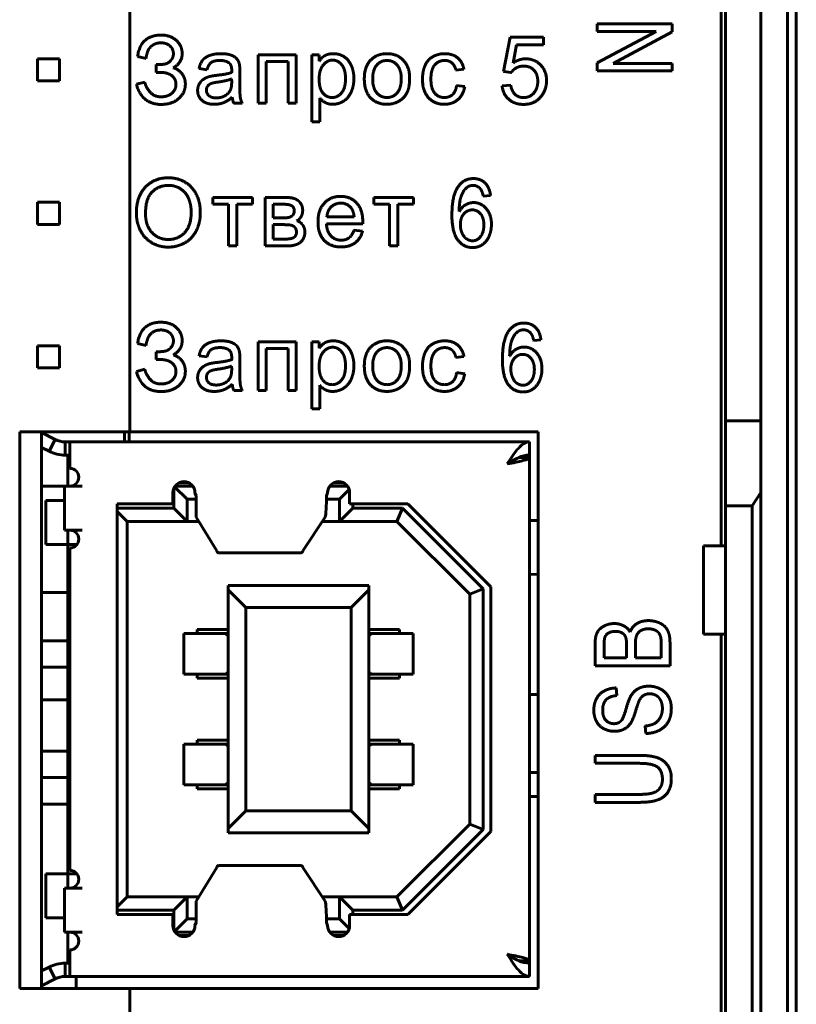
# Model space of a CAD drawing. Header units: millimetres. Extents: x -13 to 16, y -56 to 52.
# Tile 4 of 9: x -2 to 16, y -24 to -2. Entities that reach past the tile are written whole.
import ezdxf

# ---------------------------------------------------------------- set-up
doc = ezdxf.new("R2010")
doc.units = ezdxf.units.MM
doc.linetypes.add('K5LT_BASIC', pattern=[0])

msp = doc.modelspace()

# ---------------------------------------------------------------- linework, layer by layer
at = {"color": 150, "linetype": 'K5LT_BASIC', "lineweight": 60, "true_color": 0x0080ff}
for p, q in [((0.698, -11.441), (0.698, 27.304)), ((15.584, 24.664), (15.584, -27.897)), ((15.784, 24.664), (15.784, -27.897)), ((14.084, -14.016), (14.084, 10.784)), ((14.184, 7.959), (14.184, -11.192)), ((14.984, -11.192), (14.984, 7.959)), ((12.972, -2.2), (11.276, -2.2)), ((11.276, -2.2), (11.276, -2.372)), ((12.972, -2.384), (12.972, -2.2)), ((12.609, -2.372), (11.276, -3.085)), ((11.276, -2.372), (12.609, -2.372)), ((11.639, -3.097), (12.972, -2.384)), ((9.304, -2.502), (9.159, -3.282)), ((10.058, -2.502), (9.304, -2.502)), ((10.058, -2.679), (10.058, -2.502)), ((9.372, -3.089), (9.451, -2.679)), ((9.451, -2.679), (10.058, -2.679)), ((-1.396, -2.991), (-1.396, -3.491)), ((-0.896, -2.991), (-1.396, -2.991)), ((-0.896, -3.491), (-0.896, -2.991)), ((0.872, -2.941), (1.065, -2.986)), ((3.6, -2.901), (3.6, -3.999)), ((4.465, -2.901), (3.6, -2.901)), ((3.785, -3.055), (4.28, -3.055)), ((3.785, -3.999), (3.785, -3.055)), ((4.28, -3.055), (4.28, -3.999)), ((4.465, -3.999), (4.465, -2.901)), ((4.814, -2.901), (4.814, -4.42)), ((4.983, -2.901), (4.814, -2.901)), ((4.983, -3.045), (4.983, -2.901)), ((11.276, -3.085), (11.276, -3.269)), ((12.972, -3.097), (11.639, -3.097)), ((12.972, -3.269), (12.972, -3.097)), ((1.29, -3.126), (1.29, -3.301)), ((1.29, -3.301), (1.385, -3.301)), ((2.263, -3.216), (2.446, -3.24)), ((3.187, -3.539), (3.187, -3.292)), ((8.079, -3.253), (8.259, -3.229)), ((9.159, -3.282), (9.333, -3.306)), ((11.276, -3.269), (12.972, -3.269)), ((-1.396, -3.491), (-0.896, -3.491)), ((1.036, -3.521), (0.845, -3.571)), ((3.003, -3.517), (2.999, -3.449)), ((8.277, -3.621), (8.095, -3.597)), ((9.32, -3.589), (9.124, -3.603)), ((3.052, -3.999), (3.242, -3.999)), ((3.6, -3.999), (3.785, -3.999)), ((4.28, -3.999), (4.465, -3.999)), ((4.999, -4.42), (4.999, -3.884)), ((4.814, -4.42), (4.999, -4.42)), ((3.473, -6.131), (2.578, -6.131)), ((2.578, -6.131), (2.578, -6.285)), ((3.473, -6.285), (3.473, -6.131)), ((3.758, -6.131), (3.758, -7.229)), ((4.187, -6.131), (3.758, -6.131)), ((6.222, -6.131), (6.222, -6.285)), ((7.116, -6.131), (6.222, -6.131)), ((7.116, -6.285), (7.116, -6.131)), ((8.697, -6.102), (8.861, -6.086)), ((-1.396, -6.241), (-1.396, -6.741)), ((-0.896, -6.241), (-1.396, -6.241)), ((-0.896, -6.741), (-0.896, -6.241)), ((2.578, -6.285), (2.933, -6.285)), ((2.933, -6.285), (2.933, -7.229)), ((3.118, -6.285), (3.473, -6.285)), ((3.118, -7.229), (3.118, -6.285)), ((3.944, -6.285), (3.944, -6.594)), ((4.148, -6.285), (3.944, -6.285)), ((6.222, -6.285), (6.576, -6.285)), ((6.576, -6.285), (6.576, -7.229)), ((6.761, -7.229), (6.761, -6.285)), ((6.761, -6.285), (7.116, -6.285)), ((3.944, -6.594), (4.142, -6.594)), ((5.158, -6.573), (5.775, -6.573)), ((-1.396, -6.741), (-0.896, -6.741)), ((4.17, -6.748), (3.944, -6.748)), ((3.944, -6.748), (3.944, -7.076)), ((5.147, -6.727), (5.969, -6.727)), ((5.964, -6.899), (5.772, -6.875)), ((3.944, -7.076), (4.19, -7.076)), ((2.933, -7.229), (3.118, -7.229)), ((3.758, -7.229), (4.254, -7.229)), ((6.576, -7.229), (6.761, -7.229)), ((9.84, -9.372), (10.004, -9.356)), ((-1.396, -9.491), (-1.396, -9.991)), ((-0.896, -9.491), (-1.396, -9.491)), ((-0.896, -9.991), (-0.896, -9.491)), ((0.872, -9.441), (1.065, -9.486)), ((3.6, -9.401), (3.6, -10.499)), ((4.465, -9.401), (3.6, -9.401)), ((3.785, -10.499), (3.785, -9.555)), ((3.785, -9.555), (4.28, -9.555)), ((4.28, -9.555), (4.28, -10.499)), ((4.465, -10.499), (4.465, -9.401)), ((4.814, -9.401), (4.814, -10.92)), ((4.983, -9.401), (4.814, -9.401)), ((4.983, -9.545), (4.983, -9.401)), ((1.29, -9.626), (1.29, -9.801)), ((1.29, -9.801), (1.385, -9.801)), ((2.263, -9.716), (2.446, -9.74)), ((3.187, -10.039), (3.187, -9.792)), ((8.079, -9.753), (8.259, -9.729)), ((-1.396, -9.991), (-0.896, -9.991)), ((1.036, -10.021), (0.845, -10.071)), ((3.003, -10.017), (2.999, -9.949)), ((8.277, -10.121), (8.095, -10.097)), ((4.999, -10.92), (4.999, -10.384)), ((3.052, -10.499), (3.242, -10.499)), ((3.6, -10.499), (3.785, -10.499)), ((4.28, -10.499), (4.465, -10.499)), ((4.814, -10.92), (4.999, -10.92)), ((14.184, -11.192), (14.184, -13.116)), ((14.984, -11.192), (14.184, -11.192)), ((14.984, -12.808), (14.984, -11.192)), ((-1.796, -24.041), (-1.796, -11.441)), ((-1.796, -11.441), (0.698, -11.441)), ((-1.299, -11.441), (-1.299, -24.041)), ((-1.299, -11.454), (-0.993, -11.61)), ((0.574, -11.665), (0.574, -11.441)), ((0.684, -11.665), (0.684, -11.441)), ((9.944, -11.441), (0.698, -11.441)), ((9.944, -24.041), (9.944, -11.441)), ((-1.299, -11.791), (-1.129, -11.878)), ((-0.993, -11.61), (-1.129, -11.878)), ((-0.766, -11.965), (-0.766, -11.665)), ((-0.766, -11.665), (-0.658, -11.665)), ((-0.658, -11.665), (9.742, -11.665)), ((-0.658, -11.665), (-0.658, -12.165)), ((-0.408, -11.665), (-0.658, -11.665)), ((7.322, -11.665), (6.992, -11.665)), ((8.542, -11.665), (7.322, -11.665)), ((9.242, -11.665), (8.542, -11.665)), ((9.442, -11.665), (9.242, -11.665)), ((9.742, -11.665), (9.442, -11.665)), ((9.742, -11.665), (9.742, -11.965)), ((-0.766, -11.965), (-0.658, -11.965)), ((-0.706, -11.99), (-0.706, -12.665)), ((-0.706, -11.99), (-0.658, -11.99)), ((9.742, -12.015), (9.512, -12.015)), ((9.742, -12.015), (9.742, -11.965)), ((9.742, -12.015), (9.742, -23.415)), ((-0.658, -12.165), (-0.658, -12.265)), ((9.29, -12.135), (9.294, -12.14)), ((-1.299, -12.666), (-0.784, -12.666)), ((-0.784, -12.665), (-0.658, -12.665)), ((-0.784, -13.665), (-0.784, -12.665)), ((-0.384, -12.665), (-0.658, -12.665)), ((1.711, -12.682), (1.994, -12.965)), ((2.122, -12.665), (1.722, -12.665)), ((1.813, -12.59), (2.031, -12.59)), ((5.622, -12.665), (5.222, -12.665)), ((5.313, -12.59), (5.531, -12.59)), ((1.672, -12.815), (1.672, -13.065)), ((1.694, -12.712), (1.694, -13.165)), ((2.172, -12.815), (2.196, -12.888)), ((2.196, -12.888), (2.196, -13.359)), ((5.172, -12.815), (5.149, -12.888)), ((5.663, -12.746), (5.444, -12.965)), ((5.672, -12.815), (5.672, -13.065)), ((14.784, -13.116), (14.984, -12.808)), ((14.984, -33.081), (14.984, -12.808)), ((-1.206, -13.99), (-1.206, -12.99)), ((-1.206, -12.99), (-0.784, -12.99)), ((0.412, -13.065), (1.672, -13.065)), ((0.412, -13.065), (0.412, -22.365)), ((2.196, -12.965), (1.994, -12.965)), ((1.994, -12.965), (1.994, -13.465)), ((5.444, -12.965), (5.148, -12.965)), ((5.444, -12.965), (5.444, -13.465)), ((5.672, -13.065), (6.988, -13.065)), ((5.744, -13.165), (5.744, -13.065)), ((6.988, -13.065), (8.872, -14.949)), ((14.184, -13.116), (14.784, -13.116)), ((14.184, -13.116), (14.184, -14.016)), ((14.784, -33.337), (14.784, -13.116)), ((1.694, -13.165), (0.412, -13.165)), ((0.412, -13.243), (0.634, -13.465)), ((1.994, -13.465), (1.694, -13.165)), ((2.196, -13.359), (2.198, -13.369)), ((2.198, -13.369), (2.667, -14.134)), ((5.121, -13.369), (4.616, -14.134)), ((5.744, -13.165), (5.444, -13.465)), ((6.868, -13.165), (5.744, -13.165)), ((6.868, -13.165), (6.744, -13.465)), ((8.694, -14.991), (6.868, -13.165)), ((0.634, -13.465), (1.994, -13.465)), ((0.634, -13.465), (0.634, -21.965)), ((1.994, -13.465), (2.257, -13.465)), ((5.058, -13.465), (5.444, -13.465)), ((6.744, -13.465), (5.444, -13.465)), ((8.394, -15.115), (6.744, -13.465)), ((9.944, -13.444), (9.742, -13.442)), ((-0.784, -13.665), (-0.658, -13.665)), ((-0.706, -13.665), (-0.706, -13.99)), ((-0.658, -13.665), (-0.384, -13.665)), ((-0.706, -13.99), (-1.206, -13.99)), ((-0.706, -21.44), (-0.706, -13.99)), ((-0.706, -13.99), (-0.502, -13.99)), ((13.684, -14.016), (14.184, -14.016)), ((13.684, -14.016), (13.684, -16.016)), ((14.184, -14.016), (14.184, -16.016)), ((-0.658, -14.065), (-0.658, -21.365)), ((2.701, -14.173), (4.579, -14.173)), ((9.742, -14.661), (9.944, -14.664)), ((2.924, -14.915), (6.104, -14.915)), ((2.924, -14.915), (2.924, -15.015)), ((6.104, -15.015), (6.104, -14.915)), ((-0.706, -15.077), (-1.299, -15.077)), ((2.924, -15.015), (2.924, -20.415)), ((2.924, -15.015), (3.324, -15.415)), ((5.704, -15.415), (6.104, -15.015)), ((6.104, -15.015), (6.104, -20.415)), ((8.694, -14.991), (8.394, -15.115)), ((8.394, -20.315), (8.394, -15.115)), ((8.694, -20.439), (8.694, -14.991)), ((8.872, -14.949), (8.872, -20.481)), ((3.324, -20.015), (3.324, -15.415)), ((3.324, -15.415), (5.704, -15.415)), ((5.704, -15.415), (5.704, -20.015)), ((1.917, -16.925), (1.917, -16.005)), ((2, -16.005), (1.917, -16.005)), ((2.446, -16.005), (2, -16.005)), ((2.924, -16.005), (2.202, -16.005)), ((2.224, -15.915), (2.224, -16.005)), ((2.224, -15.915), (2.924, -15.915)), ((2.741, -16.005), (2.446, -16.005)), ((2.758, -16.005), (2.741, -16.005)), ((2.764, -16.005), (2.758, -16.005)), ((2.851, -16.005), (2.764, -16.005)), ((2.924, -16.005), (2.851, -16.005)), ((6.804, -15.915), (6.104, -15.915)), ((6.827, -16.005), (6.104, -16.005)), ((6.104, -16.005), (6.177, -16.005)), ((6.177, -16.005), (6.264, -16.005)), ((6.264, -16.005), (6.271, -16.005)), ((6.271, -16.005), (6.582, -16.005)), ((6.582, -16.005), (7.029, -16.005)), ((6.804, -15.915), (6.804, -16.005)), ((7.029, -16.005), (7.112, -16.005)), ((7.112, -16.005), (7.112, -16.925)), ((14.184, -16.016), (13.684, -16.016)), ((14.084, -38.416), (14.084, -16.016)), ((14.184, -16.016), (14.184, -33.337)), ((-0.706, -16.165), (-1.299, -16.165)), ((11.229, -16.225), (11.229, -16.732)), ((11.941, -16.552), (11.941, -16.261)), ((12.142, -16.24), (12.142, -16.552)), ((12.724, -16.552), (12.724, -16.215)), ((12.925, -16.732), (12.925, -16.216)), ((11.431, -16.283), (11.431, -16.552)), ((11.431, -16.552), (11.941, -16.552)), ((12.142, -16.552), (12.724, -16.552)), ((-0.706, -16.765), (-1.299, -16.765)), ((2, -16.925), (1.917, -16.925)), ((2.446, -16.925), (2, -16.925)), ((2.202, -16.925), (2.924, -16.925)), ((2.224, -16.925), (2.224, -17.015)), ((2.741, -16.925), (2.446, -16.925)), ((2.758, -16.925), (2.741, -16.925)), ((2.764, -16.925), (2.758, -16.925)), ((2.851, -16.925), (2.764, -16.925)), ((2.924, -16.925), (2.851, -16.925)), ((6.104, -16.925), (6.827, -16.925)), ((6.104, -16.925), (6.177, -16.925)), ((6.177, -16.925), (6.264, -16.925)), ((6.264, -16.925), (6.271, -16.925)), ((6.271, -16.925), (6.582, -16.925)), ((6.582, -16.925), (7.029, -16.925)), ((6.804, -16.925), (6.804, -17.015)), ((7.029, -16.925), (7.112, -16.925)), ((11.229, -16.732), (12.925, -16.732)), ((2.224, -17.015), (2.924, -17.015)), ((6.104, -17.015), (6.804, -17.015)), ((9.742, -17.386), (9.944, -17.384)), ((11.722, -17.406), (11.706, -17.235)), ((-0.706, -17.506), (-1.299, -17.506)), ((12.362, -18.097), (12.38, -18.266)), ((2.224, -18.415), (2.224, -18.505)), ((2.224, -18.415), (2.924, -18.415)), ((6.804, -18.415), (6.104, -18.415)), ((6.804, -18.415), (6.804, -18.505)), ((-0.706, -18.665), (-1.299, -18.665)), ((2, -18.505), (1.917, -18.505)), ((1.917, -19.425), (1.917, -18.505)), ((2.446, -18.505), (2, -18.505)), ((2.924, -18.505), (2.202, -18.505)), ((2.741, -18.505), (2.446, -18.505)), ((2.758, -18.505), (2.741, -18.505)), ((2.764, -18.505), (2.758, -18.505)), ((2.851, -18.505), (2.764, -18.505)), ((2.924, -18.505), (2.851, -18.505)), ((6.827, -18.505), (6.104, -18.505)), ((6.104, -18.505), (6.177, -18.505)), ((6.177, -18.505), (6.264, -18.505)), ((6.264, -18.505), (6.271, -18.505)), ((6.271, -18.505), (6.582, -18.505)), ((6.582, -18.505), (7.029, -18.505)), ((7.029, -18.505), (7.112, -18.505)), ((7.112, -18.505), (7.112, -19.425)), ((12.209, -18.761), (11.229, -18.761)), ((11.229, -18.761), (11.229, -18.941)), ((11.229, -18.941), (12.209, -18.941)), ((9.944, -19.149), (9.742, -19.146)), ((-0.706, -19.265), (-1.299, -19.265)), ((2, -19.425), (1.917, -19.425)), ((2.446, -19.425), (2, -19.425)), ((2.202, -19.425), (2.924, -19.425)), ((2.224, -19.425), (2.224, -19.515)), ((2.224, -19.515), (2.924, -19.515)), ((2.741, -19.425), (2.446, -19.425)), ((2.758, -19.425), (2.741, -19.425)), ((2.764, -19.425), (2.758, -19.425)), ((2.851, -19.425), (2.764, -19.425)), ((2.924, -19.425), (2.851, -19.425)), ((6.104, -19.425), (6.827, -19.425)), ((6.104, -19.425), (6.177, -19.425)), ((6.104, -19.515), (6.804, -19.515)), ((6.177, -19.425), (6.264, -19.425)), ((6.264, -19.425), (6.271, -19.425)), ((6.271, -19.425), (6.582, -19.425)), ((6.582, -19.425), (7.029, -19.425)), ((6.804, -19.425), (6.804, -19.515)), ((7.029, -19.425), (7.112, -19.425)), ((9.944, -19.69), (9.742, -19.693)), ((12.209, -19.645), (11.229, -19.645)), ((11.229, -19.645), (11.229, -19.825)), ((11.229, -19.825), (12.209, -19.825)), ((-1.299, -19.866), (-0.706, -19.866)), ((2.924, -20.415), (3.324, -20.015)), ((3.324, -20.015), (5.704, -20.015)), ((5.704, -20.015), (6.104, -20.415)), ((2.924, -20.415), (2.924, -20.515)), ((6.104, -20.415), (6.104, -20.515)), ((8.394, -20.315), (6.744, -21.965)), ((6.868, -22.265), (8.694, -20.439)), ((8.872, -20.481), (6.988, -22.365)), ((8.694, -20.439), (8.394, -20.315)), ((2.924, -20.515), (6.104, -20.515)), ((2.667, -21.296), (2.198, -22.061)), ((2.701, -21.257), (4.579, -21.257)), ((4.616, -21.296), (5.121, -22.061)), ((-1.206, -22.44), (-1.206, -21.44)), ((-1.206, -21.44), (-0.706, -21.44)), ((-0.502, -21.44), (-0.706, -21.44)), ((-0.706, -21.44), (-0.706, -21.765)), ((-0.784, -22.765), (-0.784, -21.765)), ((-0.784, -21.765), (-0.658, -21.765)), ((-0.384, -21.765), (-0.658, -21.765)), ((0.634, -21.965), (0.412, -22.187)), ((0.634, -21.965), (1.994, -21.965)), ((1.694, -22.265), (1.994, -21.965)), ((1.994, -21.965), (2.257, -21.965)), ((1.994, -21.965), (1.994, -22.465)), ((2.196, -22.071), (2.198, -22.061)), ((5.058, -21.965), (5.444, -21.965)), ((5.444, -21.965), (5.444, -22.465)), ((6.744, -21.965), (5.444, -21.965)), ((5.444, -21.965), (5.744, -22.265)), ((6.744, -21.965), (6.868, -22.265)), ((0.412, -22.265), (1.694, -22.265)), ((1.694, -22.265), (1.694, -22.717)), ((2.196, -22.071), (2.196, -22.542)), ((5.744, -22.365), (5.744, -22.265)), ((5.744, -22.265), (6.868, -22.265)), ((-0.784, -22.44), (-1.206, -22.44)), ((0.412, -22.365), (1.672, -22.365)), ((1.672, -22.365), (1.672, -22.615)), ((1.994, -22.465), (1.711, -22.748)), ((2.196, -22.465), (1.994, -22.465)), ((5.444, -22.465), (5.148, -22.465)), ((5.663, -22.683), (5.444, -22.465)), ((5.672, -22.365), (6.988, -22.365)), ((5.672, -22.365), (5.672, -22.615)), ((2.196, -22.542), (2.172, -22.615)), ((5.149, -22.541), (5.149, -22.54)), ((5.149, -22.542), (5.172, -22.615)), ((-0.784, -22.765), (-0.658, -22.765)), ((-0.706, -22.765), (-0.706, -23.44)), ((-0.658, -22.765), (-0.384, -22.765)), ((1.722, -22.765), (2.122, -22.765)), ((2.031, -22.84), (1.813, -22.84)), ((5.222, -22.765), (5.622, -22.765)), ((5.531, -22.84), (5.313, -22.84)), ((-0.658, -23.165), (-0.658, -23.265)), ((-0.658, -23.265), (-0.658, -23.765)), ((9.29, -23.295), (9.294, -23.29)), ((-1.129, -23.552), (-1.299, -23.639)), ((-1.129, -23.552), (-0.993, -23.819)), ((-0.766, -23.465), (-0.658, -23.465)), ((-0.766, -23.765), (-0.766, -23.465)), ((-0.658, -23.44), (-0.706, -23.44)), ((9.512, -23.415), (9.742, -23.415)), ((9.742, -23.765), (9.742, -23.415)), ((9.742, -23.765), (9.742, -23.465)), ((-0.993, -23.819), (-1.299, -23.975)), ((-0.658, -23.765), (-0.766, -23.765)), ((9.742, -23.765), (-0.658, -23.765)), ((-0.516, -23.765), (-0.516, -24.041)), ((0.698, -24.041), (-1.796, -24.041)), ((0.698, -24.041), (9.944, -24.041)), ((0.698, -32.263), (0.698, -24.041))]:
    msp.add_line(p, q, dxfattribs=at)
for centre, radius, start, end in [((-0.766, -11.165), 0.5, 243, 270), ((-0.766, -11.165), 0.8, 243, 270), ((9.242, -12.165), 0.5, 17.4576, 23.3675), ((9.242, -12.165), 0.2, 30.0088, 30.8992), ((-0.658, -12.465), 0.2, 270, 90), ((1.922, -12.815), 0.25, 0, 180), ((5.422, -12.815), 0.25, 0, 180), ((-0.658, -13.865), 0.2, 270, 90), ((-0.658, -21.565), 0.2, 270, 90), ((1.922, -22.615), 0.25, 180, 0), ((5.422, -22.615), 0.25, 180, 0), ((-0.658, -22.965), 0.2, 270, 90), ((9.242, -23.265), 0.2, 329.1005, 329.9856), ((-0.766, -24.265), 0.8, 90, 117), ((9.242, -23.265), 0.5, 336.6325, 342.5424), ((-0.766, -24.265), 0.5, 90, 117)]:
    msp.add_arc(centre, radius, start, end, dxfattribs=at)
for points, degree in [([(1.402, -2.457), (0.943, -2.457), (0.872, -2.941)], 2), ([(1.207, -2.69), (1.287, -2.632), (1.401, -2.632)], 2), ([(1.401, -2.632), (1.531, -2.632), (1.608, -2.705)], 2), ([(1.753, -2.581), (1.623, -2.457), (1.402, -2.457)], 2), ([(1.882, -2.87), (1.882, -2.704), (1.753, -2.581)], 2), ([(1.065, -2.986), (1.065, -2.939), (1.096, -2.843)], 2), ([(1.096, -2.843), (1.126, -2.748), (1.207, -2.69)], 2), ([(1.608, -2.705), (1.684, -2.779), (1.684, -2.878)], 2), ([(1.684, -2.878), (1.684, -2.962), (1.628, -3.028)], 2), ([(1.682, -3.199), (1.882, -3.082), (1.882, -2.87)], 2), ([(2.76, -2.878), (2.618, -2.878), (2.51, -2.916)], 2), ([(2.99, -2.911), (2.902, -2.878), (2.76, -2.878)], 2), ([(5.303, -2.878), (5.195, -2.878), (5.119, -2.919)], 2), ([(5.552, -2.95), (5.444, -2.878), (5.303, -2.878)], 2), ([(6.518, -2.878), (6.315, -2.878), (6.174, -2.999)], 2), ([(6.888, -3.026), (6.744, -2.878), (6.518, -2.878)], 2), ([(7.822, -2.878), (7.68, -2.878), (7.56, -2.944)], 2), ([(8.113, -2.969), (8, -2.878), (7.822, -2.878)], 2), ([(1.5, -3.11), (1.427, -3.126), (1.29, -3.126)], 2), ([(1.628, -3.028), (1.572, -3.094), (1.5, -3.11)], 2), ([(2.345, -3.027), (2.288, -3.099), (2.263, -3.216)], 2), ([(2.51, -2.916), (2.403, -2.955), (2.345, -3.027)], 2), ([(2.446, -3.24), (2.476, -3.123), (2.54, -3.077)], 2), ([(2.54, -3.077), (2.603, -3.031), (2.736, -3.031)], 2), ([(2.736, -3.031), (2.879, -3.031), (2.951, -3.094)], 2), ([(2.951, -3.094), (3.004, -3.141), (3.004, -3.255)], 2), ([(3.119, -2.994), (3.078, -2.944), (2.99, -2.911)], 2), ([(3.178, -3.121), (3.161, -3.044), (3.119, -2.994)], 2), ([(5.119, -2.919), (5.044, -2.961), (4.983, -3.045)], 2), ([(5.286, -3.023), (5.167, -3.023), (5.075, -3.134)], 2), ([(5.492, -3.127), (5.406, -3.023), (5.286, -3.023)], 2), ([(5.714, -3.154), (5.659, -3.022), (5.552, -2.95)], 2), ([(6.174, -2.999), (6.005, -3.146), (6.005, -3.45)], 2), ([(6.518, -3.031), (6.379, -3.031), (6.287, -3.135)], 2), ([(6.748, -3.136), (6.656, -3.031), (6.518, -3.031)], 2), ([(7.031, -3.435), (7.031, -3.174), (6.888, -3.026)], 2), ([(7.56, -2.944), (7.44, -3.011), (7.381, -3.144)], 2), ([(7.601, -3.132), (7.688, -3.031), (7.829, -3.031)], 2), ([(7.829, -3.031), (7.922, -3.031), (7.988, -3.087)], 2), ([(7.988, -3.087), (8.053, -3.143), (8.079, -3.253)], 2), ([(8.259, -3.229), (8.227, -3.061), (8.113, -2.969)], 2), ([(9.658, -2.994), (9.508, -2.994), (9.372, -3.089)], 2), ([(9.993, -3.132), (9.857, -2.994), (9.658, -2.994)], 2), ([(1.385, -3.301), (1.55, -3.301), (1.646, -3.375)], 2), ([(1.876, -3.33), (1.798, -3.231), (1.682, -3.199)], 2), ([(1.954, -3.566), (1.954, -3.429), (1.876, -3.33)], 2), ([(3.003, -3.304), (2.896, -3.341), (2.668, -3.367)], 2), ([(3.004, -3.255), (3.004, -3.265), (3.003, -3.304)], 2), ([(3.187, -3.292), (3.187, -3.168), (3.178, -3.121)], 2), ([(5.075, -3.134), (4.983, -3.245), (4.983, -3.456)], 2), ([(5.579, -3.441), (5.579, -3.231), (5.492, -3.127)], 2), ([(5.769, -3.442), (5.769, -3.285), (5.714, -3.154)], 2), ([(6.287, -3.135), (6.195, -3.239), (6.195, -3.45)], 2), ([(6.841, -3.444), (6.841, -3.24), (6.748, -3.136)], 2), ([(7.381, -3.144), (7.322, -3.277), (7.322, -3.455)], 2), ([(7.513, -3.449), (7.513, -3.232), (7.601, -3.132)], 2), ([(9.333, -3.306), (9.374, -3.24), (9.446, -3.199)], 2), ([(9.446, -3.199), (9.517, -3.158), (9.608, -3.158)], 2), ([(9.608, -3.158), (9.755, -3.158), (9.843, -3.25)], 2), ([(9.843, -3.25), (9.931, -3.342), (9.931, -3.502)], 2), ([(10.13, -3.486), (10.13, -3.269), (9.993, -3.132)], 2), ([(1.151, -3.743), (1.057, -3.632), (1.036, -3.521)], 2), ([(1.646, -3.375), (1.742, -3.449), (1.742, -3.574)], 2), ([(2.269, -3.563), (2.232, -3.629), (2.232, -3.71)], 2), ([(2.366, -3.456), (2.306, -3.496), (2.269, -3.563)], 2), ([(2.501, -3.395), (2.426, -3.416), (2.366, -3.456)], 2), ([(2.53, -3.556), (2.482, -3.577), (2.456, -3.617)], 2), ([(2.668, -3.367), (2.556, -3.381), (2.501, -3.395)], 2), ([(2.693, -3.519), (2.578, -3.536), (2.53, -3.556)], 2), ([(2.999, -3.449), (2.897, -3.49), (2.693, -3.519)], 2), ([(2.973, -3.702), (3.003, -3.64), (3.003, -3.517)], 2), ([(3.198, -3.867), (3.187, -3.798), (3.187, -3.539)], 2), ([(4.983, -3.456), (4.983, -3.668), (5.069, -3.769)], 2), ([(5.49, -3.765), (5.579, -3.66), (5.579, -3.441)], 2), ([(5.708, -3.745), (5.769, -3.61), (5.769, -3.442)], 2), ([(6.005, -3.45), (6.005, -3.728), (6.147, -3.876)], 2), ([(6.195, -3.45), (6.195, -3.66), (6.287, -3.765)], 2), ([(6.749, -3.765), (6.841, -3.659), (6.841, -3.444)], 2), ([(6.968, -3.768), (7.031, -3.646), (7.031, -3.435)], 2), ([(7.322, -3.455), (7.322, -3.729), (7.459, -3.876)], 2), ([(7.598, -3.77), (7.513, -3.67), (7.513, -3.449)], 2), ([(9.931, -3.502), (9.931, -3.669), (9.839, -3.771)], 2), ([(10.01, -3.842), (10.13, -3.692), (10.13, -3.486)], 2), ([(0.845, -3.571), (0.974, -4.026), (1.403, -4.026)], 2), ([(1.401, -3.854), (1.246, -3.854), (1.151, -3.743)], 2), ([(1.651, -3.772), (1.559, -3.854), (1.401, -3.854)], 2), ([(1.742, -3.574), (1.742, -3.69), (1.651, -3.772)], 2), ([(1.803, -3.894), (1.954, -3.762), (1.954, -3.566)], 2), ([(2.232, -3.71), (2.232, -3.847), (2.33, -3.935)], 2), ([(2.456, -3.617), (2.43, -3.656), (2.43, -3.705)], 2), ([(2.43, -3.705), (2.43, -3.779), (2.487, -3.828)], 2), ([(2.848, -3.831), (2.933, -3.784), (2.973, -3.702)], 2), ([(5.069, -3.769), (5.155, -3.87), (5.277, -3.87)], 2), ([(5.277, -3.87), (5.402, -3.87), (5.49, -3.765)], 2), ([(5.532, -3.952), (5.648, -3.88), (5.708, -3.745)], 2), ([(6.287, -3.765), (6.379, -3.87), (6.518, -3.87)], 2), ([(6.518, -3.87), (6.657, -3.87), (6.749, -3.765)], 2), ([(6.783, -3.956), (6.904, -3.889), (6.968, -3.768)], 2), ([(7.819, -3.87), (7.682, -3.87), (7.598, -3.77)], 2), ([(8.095, -3.597), (8.075, -3.736), (8.002, -3.803)], 2), ([(8.124, -3.917), (8.248, -3.81), (8.277, -3.621)], 2), ([(9.124, -3.603), (9.143, -3.794), (9.274, -3.91)], 2), ([(9.42, -3.801), (9.342, -3.73), (9.32, -3.589)], 2), ([(9.839, -3.771), (9.747, -3.872), (9.611, -3.872)], 2), ([(1.403, -4.026), (1.652, -4.026), (1.803, -3.894)], 2), ([(2.33, -3.935), (2.428, -4.023), (2.611, -4.023)], 2), ([(2.487, -3.828), (2.544, -3.878), (2.654, -3.878)], 2), ([(2.611, -4.023), (2.721, -4.023), (2.818, -3.987)], 2), ([(2.654, -3.878), (2.763, -3.878), (2.848, -3.831)], 2), ([(2.818, -3.987), (2.914, -3.95), (3.015, -3.862)], 2), ([(3.015, -3.862), (3.023, -3.941), (3.052, -3.999)], 2), ([(3.242, -3.999), (3.209, -3.936), (3.198, -3.867)], 2), ([(4.999, -3.884), (5.047, -3.944), (5.121, -3.984)], 2), ([(5.121, -3.984), (5.195, -4.023), (5.289, -4.023)], 2), ([(5.289, -4.023), (5.416, -4.023), (5.532, -3.952)], 2), ([(6.147, -3.876), (6.288, -4.023), (6.518, -4.023)], 2), ([(6.518, -4.023), (6.662, -4.023), (6.783, -3.956)], 2), ([(7.459, -3.876), (7.596, -4.023), (7.821, -4.023)], 2), ([(8.002, -3.803), (7.928, -3.87), (7.819, -3.87)], 2), ([(7.821, -4.023), (8.001, -4.023), (8.124, -3.917)], 2), ([(9.274, -3.91), (9.404, -4.026), (9.611, -4.026)], 2), ([(9.611, -3.872), (9.498, -3.872), (9.42, -3.801)], 2), ([(9.611, -4.026), (9.864, -4.026), (10.01, -3.842)], 2), ([(1.57, -5.687), (1.25, -5.687), (1.048, -5.9)], 2), ([(1.948, -5.787), (1.78, -5.687), (1.57, -5.687)], 2), ([(2.204, -6.067), (2.116, -5.887), (1.948, -5.787)], 2), ([(8.476, -5.705), (8.261, -5.705), (8.134, -5.88)], 2), ([(8.739, -5.806), (8.636, -5.705), (8.476, -5.705)], 2), ([(1.048, -5.9), (0.845, -6.114), (0.845, -6.491)], 2), ([(1.205, -6.005), (1.052, -6.152), (1.052, -6.494)], 2), ([(1.571, -5.859), (1.358, -5.859), (1.205, -6.005)], 2), ([(1.841, -5.935), (1.721, -5.859), (1.571, -5.859)], 2), ([(2.024, -6.149), (1.961, -6.011), (1.841, -5.935)], 2), ([(8.134, -5.88), (7.988, -6.082), (7.988, -6.525)], 2), ([(8.2, -6.097), (8.246, -5.973), (8.324, -5.909)], 2), ([(8.324, -5.909), (8.386, -5.859), (8.466, -5.859)], 2), ([(8.466, -5.859), (8.566, -5.859), (8.634, -5.94)], 2), ([(8.634, -5.94), (8.675, -5.99), (8.697, -6.102)], 2), ([(8.861, -6.086), (8.841, -5.908), (8.739, -5.806)], 2), ([(2.086, -6.472), (2.086, -6.287), (2.024, -6.149)], 2), ([(2.293, -6.474), (2.293, -6.246), (2.204, -6.067)], 2), ([(4.423, -6.158), (4.346, -6.131), (4.187, -6.131)], 2), ([(4.555, -6.255), (4.5, -6.184), (4.423, -6.158)], 2), ([(5.47, -6.107), (5.243, -6.107), (5.1, -6.26)], 2), ([(5.831, -6.257), (5.691, -6.107), (5.47, -6.107)], 2), ([(8.152, -6.451), (8.154, -6.222), (8.2, -6.097)], 2), ([(4.358, -6.319), (4.297, -6.285), (4.148, -6.285)], 2), ([(4.42, -6.44), (4.42, -6.353), (4.358, -6.319)], 2), ([(4.385, -6.531), (4.42, -6.493), (4.42, -6.44)], 2), ([(4.61, -6.423), (4.61, -6.325), (4.555, -6.255)], 2), ([(4.578, -6.561), (4.61, -6.502), (4.61, -6.423)], 2), ([(5.1, -6.26), (4.957, -6.413), (4.957, -6.69)], 2), ([(5.255, -6.346), (5.167, -6.431), (5.158, -6.573)], 2), ([(5.775, -6.573), (5.762, -6.436), (5.704, -6.367)], 2), ([(5.97, -6.677), (5.97, -6.406), (5.831, -6.257)], 2), ([(8.3, -6.298), (8.213, -6.348), (8.152, -6.451)], 2), ([(8.448, -6.414), (8.336, -6.414), (8.257, -6.506)], 2), ([(8.482, -6.248), (8.387, -6.248), (8.3, -6.298)], 2), ([(8.637, -6.506), (8.563, -6.414), (8.448, -6.414)], 2), ([(8.766, -6.386), (8.648, -6.248), (8.482, -6.248)], 2), ([(8.883, -6.743), (8.883, -6.524), (8.766, -6.386)], 2), ([(0.845, -6.491), (0.845, -6.691), (0.932, -6.87)], 2), ([(1.052, -6.494), (1.052, -6.768), (1.199, -6.926)], 2), ([(1.94, -6.924), (2.086, -6.765), (2.086, -6.472)], 2), ([(2.2, -6.886), (2.293, -6.704), (2.293, -6.474)], 2), ([(4.142, -6.594), (4.261, -6.594), (4.305, -6.582)], 2), ([(4.305, -6.582), (4.35, -6.569), (4.385, -6.531)], 2), ([(4.481, -6.659), (4.546, -6.619), (4.578, -6.561)], 2), ([(4.61, -6.755), (4.559, -6.684), (4.481, -6.659)], 2), ([(5.969, -6.727), (5.97, -6.694), (5.97, -6.677)], 2), ([(7.988, -6.525), (7.988, -6.921), (8.12, -7.094)], 2), ([(8.257, -6.506), (8.179, -6.597), (8.179, -6.745)], 2), ([(8.711, -6.756), (8.711, -6.597), (8.637, -6.506)], 2), ([(0.932, -6.87), (1.019, -7.049), (1.187, -7.152)], 2), ([(1.936, -7.162), (2.107, -7.069), (2.2, -6.886)], 2), ([(4.347, -6.76), (4.291, -6.748), (4.17, -6.748)], 2), ([(4.436, -6.816), (4.402, -6.771), (4.347, -6.76)], 2), ([(4.47, -6.913), (4.47, -6.861), (4.436, -6.816)], 2), ([(4.661, -6.923), (4.661, -6.826), (4.61, -6.755)], 2), ([(4.957, -6.69), (4.957, -6.957), (5.098, -7.105)], 2), ([(5.25, -7.003), (5.158, -6.907), (5.147, -6.727)], 2), ([(5.772, -6.875), (5.73, -6.992), (5.657, -7.046)], 2), ([(5.795, -7.16), (5.919, -7.067), (5.964, -6.899)], 2), ([(8.179, -6.745), (8.179, -6.842), (8.215, -6.931)], 2), ([(8.636, -7.017), (8.711, -6.921), (8.711, -6.756)], 2), ([(8.828, -7.011), (8.883, -6.887), (8.883, -6.743)], 2), ([(1.199, -6.926), (1.346, -7.084), (1.568, -7.084)], 2), ([(1.568, -7.084), (1.794, -7.084), (1.94, -6.924)], 2), ([(4.19, -7.076), (4.349, -7.076), (4.408, -7.039)], 2), ([(4.408, -7.039), (4.467, -7.003), (4.47, -6.913)], 2), ([(4.549, -7.154), (4.65, -7.079), (4.661, -6.923)], 2), ([(5.098, -7.105), (5.24, -7.253), (5.481, -7.253)], 2), ([(5.481, -7.1), (5.343, -7.1), (5.25, -7.003)], 2), ([(5.657, -7.046), (5.584, -7.1), (5.481, -7.1)], 2), ([(8.12, -7.094), (8.251, -7.266), (8.459, -7.266)], 2), ([(8.215, -6.931), (8.252, -7.02), (8.316, -7.066)], 2), ([(8.316, -7.066), (8.381, -7.113), (8.454, -7.113)], 2), ([(8.454, -7.113), (8.561, -7.113), (8.636, -7.017)], 2), ([(8.677, -7.201), (8.773, -7.135), (8.828, -7.011)], 2), ([(1.187, -7.152), (1.355, -7.256), (1.569, -7.256)], 2), ([(1.569, -7.256), (1.766, -7.256), (1.936, -7.162)], 2), ([(4.254, -7.229), (4.447, -7.229), (4.549, -7.154)], 2), ([(5.481, -7.253), (5.672, -7.253), (5.795, -7.16)], 2), ([(8.459, -7.266), (8.581, -7.266), (8.677, -7.201)], 2), ([(1.402, -8.957), (0.943, -8.957), (0.872, -9.441)], 2), ([(1.207, -9.19), (1.287, -9.132), (1.401, -9.132)], 2), ([(1.401, -9.132), (1.531, -9.132), (1.608, -9.205)], 2), ([(1.753, -9.081), (1.623, -8.957), (1.402, -8.957)], 2), ([(1.882, -9.37), (1.882, -9.204), (1.753, -9.081)], 2), ([(9.619, -8.975), (9.404, -8.975), (9.277, -9.151)], 2), ([(9.467, -9.179), (9.529, -9.129), (9.609, -9.129)], 2), ([(9.609, -9.129), (9.709, -9.129), (9.777, -9.21)], 2), ([(9.882, -9.077), (9.779, -8.975), (9.619, -8.975)], 2), ([(10.004, -9.356), (9.984, -9.178), (9.882, -9.077)], 2), ([(1.065, -9.486), (1.065, -9.439), (1.096, -9.343)], 2), ([(1.096, -9.343), (1.126, -9.248), (1.207, -9.19)], 2), ([(1.608, -9.205), (1.684, -9.279), (1.684, -9.378)], 2), ([(9.277, -9.151), (9.131, -9.352), (9.131, -9.795)], 2), ([(9.343, -9.368), (9.389, -9.244), (9.467, -9.179)], 2), ([(9.777, -9.21), (9.818, -9.261), (9.84, -9.372)], 2), ([(1.628, -9.528), (1.572, -9.594), (1.5, -9.61)], 2), ([(1.684, -9.378), (1.684, -9.462), (1.628, -9.528)], 2), ([(1.682, -9.699), (1.882, -9.582), (1.882, -9.37)], 2), ([(2.345, -9.527), (2.288, -9.599), (2.263, -9.716)], 2), ([(2.51, -9.416), (2.403, -9.455), (2.345, -9.527)], 2), ([(2.446, -9.74), (2.476, -9.623), (2.54, -9.577)], 2), ([(2.76, -9.378), (2.618, -9.378), (2.51, -9.416)], 2), ([(2.54, -9.577), (2.603, -9.531), (2.736, -9.531)], 2), ([(2.736, -9.531), (2.879, -9.531), (2.951, -9.594)], 2), ([(2.99, -9.411), (2.902, -9.378), (2.76, -9.378)], 2), ([(3.119, -9.494), (3.078, -9.444), (2.99, -9.411)], 2), ([(3.178, -9.621), (3.161, -9.544), (3.119, -9.494)], 2), ([(5.119, -9.419), (5.044, -9.461), (4.983, -9.545)], 2), ([(5.286, -9.523), (5.167, -9.523), (5.075, -9.634)], 2), ([(5.303, -9.378), (5.195, -9.378), (5.119, -9.419)], 2), ([(5.492, -9.627), (5.406, -9.523), (5.286, -9.523)], 2), ([(5.552, -9.45), (5.444, -9.378), (5.303, -9.378)], 2), ([(5.714, -9.654), (5.659, -9.522), (5.552, -9.45)], 2), ([(6.174, -9.499), (6.005, -9.646), (6.005, -9.95)], 2), ([(6.518, -9.378), (6.315, -9.378), (6.174, -9.499)], 2), ([(6.518, -9.531), (6.379, -9.531), (6.287, -9.635)], 2), ([(6.888, -9.526), (6.744, -9.378), (6.518, -9.378)], 2), ([(6.748, -9.636), (6.656, -9.531), (6.518, -9.531)], 2), ([(7.031, -9.935), (7.031, -9.674), (6.888, -9.526)], 2), ([(7.56, -9.444), (7.44, -9.511), (7.381, -9.644)], 2), ([(7.822, -9.378), (7.68, -9.378), (7.56, -9.444)], 2), ([(7.601, -9.632), (7.688, -9.531), (7.829, -9.531)], 2), ([(8.113, -9.469), (8, -9.378), (7.822, -9.378)], 2), ([(7.829, -9.531), (7.922, -9.531), (7.988, -9.587)], 2), ([(8.259, -9.729), (8.227, -9.561), (8.113, -9.469)], 2), ([(9.295, -9.721), (9.297, -9.492), (9.343, -9.368)], 2), ([(9.443, -9.568), (9.356, -9.618), (9.295, -9.721)], 2), ([(9.625, -9.518), (9.53, -9.518), (9.443, -9.568)], 2), ([(9.909, -9.656), (9.791, -9.518), (9.625, -9.518)], 2), ([(1.5, -9.61), (1.427, -9.626), (1.29, -9.626)], 2), ([(1.385, -9.801), (1.55, -9.801), (1.646, -9.875)], 2), ([(1.876, -9.83), (1.798, -9.731), (1.682, -9.699)], 2), ([(3.003, -9.804), (2.896, -9.841), (2.668, -9.867)], 2), ([(2.951, -9.594), (3.004, -9.641), (3.004, -9.755)], 2), ([(3.004, -9.755), (3.004, -9.765), (3.003, -9.804)], 2), ([(3.187, -9.792), (3.187, -9.668), (3.178, -9.621)], 2), ([(5.075, -9.634), (4.983, -9.745), (4.983, -9.956)], 2), ([(5.579, -9.941), (5.579, -9.731), (5.492, -9.627)], 2), ([(5.769, -9.942), (5.769, -9.785), (5.714, -9.654)], 2), ([(6.287, -9.635), (6.195, -9.739), (6.195, -9.95)], 2), ([(6.841, -9.944), (6.841, -9.74), (6.748, -9.636)], 2), ([(7.381, -9.644), (7.322, -9.777), (7.322, -9.955)], 2), ([(7.513, -9.949), (7.513, -9.732), (7.601, -9.632)], 2), ([(7.988, -9.587), (8.053, -9.643), (8.079, -9.753)], 2), ([(9.131, -9.795), (9.131, -10.191), (9.263, -10.364)], 2), ([(9.4, -9.776), (9.322, -9.867), (9.322, -10.015)], 2), ([(9.591, -9.684), (9.479, -9.684), (9.4, -9.776)], 2), ([(9.78, -9.776), (9.706, -9.684), (9.591, -9.684)], 2), ([(9.854, -10.026), (9.854, -9.867), (9.78, -9.776)], 2), ([(10.026, -10.014), (10.026, -9.794), (9.909, -9.656)], 2), ([(1.151, -10.243), (1.057, -10.132), (1.036, -10.021)], 2), ([(1.646, -9.875), (1.742, -9.949), (1.742, -10.074)], 2), ([(1.954, -10.066), (1.954, -9.929), (1.876, -9.83)], 2), ([(2.366, -9.956), (2.306, -9.996), (2.269, -10.063)], 2), ([(2.501, -9.895), (2.426, -9.916), (2.366, -9.956)], 2), ([(2.668, -9.867), (2.556, -9.881), (2.501, -9.895)], 2), ([(2.693, -10.019), (2.578, -10.036), (2.53, -10.056)], 2), ([(2.999, -9.949), (2.897, -9.99), (2.693, -10.019)], 2), ([(2.973, -10.202), (3.003, -10.14), (3.003, -10.017)], 2), ([(4.983, -9.956), (4.983, -10.168), (5.069, -10.269)], 2), ([(5.49, -10.265), (5.579, -10.16), (5.579, -9.941)], 2), ([(5.708, -10.245), (5.769, -10.11), (5.769, -9.942)], 2), ([(6.005, -9.95), (6.005, -10.228), (6.147, -10.376)], 2), ([(6.195, -9.95), (6.195, -10.16), (6.287, -10.265)], 2), ([(6.749, -10.265), (6.841, -10.159), (6.841, -9.944)], 2), ([(6.968, -10.268), (7.031, -10.146), (7.031, -9.935)], 2), ([(7.322, -9.955), (7.322, -10.229), (7.459, -10.376)], 2), ([(7.598, -10.27), (7.513, -10.17), (7.513, -9.949)], 2), ([(9.322, -10.015), (9.322, -10.113), (9.358, -10.201)], 2), ([(9.779, -10.287), (9.854, -10.191), (9.854, -10.026)], 2), ([(9.971, -10.281), (10.026, -10.158), (10.026, -10.014)], 2), ([(0.845, -10.071), (0.974, -10.526), (1.403, -10.526)], 2), ([(1.401, -10.354), (1.246, -10.354), (1.151, -10.243)], 2), ([(1.742, -10.074), (1.742, -10.19), (1.651, -10.272)], 2), ([(1.803, -10.394), (1.954, -10.262), (1.954, -10.066)], 2), ([(2.269, -10.063), (2.232, -10.129), (2.232, -10.21)], 2), ([(2.232, -10.21), (2.232, -10.347), (2.33, -10.435)], 2), ([(2.456, -10.117), (2.43, -10.156), (2.43, -10.205)], 2), ([(2.43, -10.205), (2.43, -10.279), (2.487, -10.328)], 2), ([(2.53, -10.056), (2.482, -10.077), (2.456, -10.117)], 2), ([(2.848, -10.331), (2.933, -10.284), (2.973, -10.202)], 2), ([(3.198, -10.367), (3.187, -10.298), (3.187, -10.039)], 2), ([(5.532, -10.452), (5.648, -10.38), (5.708, -10.245)], 2), ([(8.095, -10.097), (8.075, -10.236), (8.002, -10.303)], 2), ([(8.124, -10.417), (8.248, -10.31), (8.277, -10.121)], 2), ([(9.358, -10.201), (9.395, -10.29), (9.459, -10.337)], 2), ([(1.651, -10.272), (1.559, -10.354), (1.401, -10.354)], 2), ([(1.403, -10.526), (1.652, -10.526), (1.803, -10.394)], 2), ([(2.33, -10.435), (2.428, -10.523), (2.611, -10.523)], 2), ([(2.487, -10.328), (2.544, -10.378), (2.654, -10.378)], 2), ([(2.654, -10.378), (2.763, -10.378), (2.848, -10.331)], 2), ([(2.818, -10.487), (2.914, -10.45), (3.015, -10.362)], 2), ([(3.015, -10.362), (3.023, -10.441), (3.052, -10.499)], 2), ([(3.242, -10.499), (3.209, -10.436), (3.198, -10.367)], 2), ([(4.999, -10.384), (5.047, -10.444), (5.121, -10.484)], 2), ([(5.069, -10.269), (5.155, -10.37), (5.277, -10.37)], 2), ([(5.277, -10.37), (5.402, -10.37), (5.49, -10.265)], 2), ([(5.289, -10.523), (5.416, -10.523), (5.532, -10.452)], 2), ([(6.147, -10.376), (6.288, -10.523), (6.518, -10.523)], 2), ([(6.287, -10.265), (6.379, -10.37), (6.518, -10.37)], 2), ([(6.518, -10.37), (6.657, -10.37), (6.749, -10.265)], 2), ([(6.518, -10.523), (6.662, -10.523), (6.783, -10.456)], 2), ([(6.783, -10.456), (6.904, -10.389), (6.968, -10.268)], 2), ([(7.459, -10.376), (7.596, -10.523), (7.821, -10.523)], 2), ([(7.819, -10.37), (7.682, -10.37), (7.598, -10.27)], 2), ([(8.002, -10.303), (7.928, -10.37), (7.819, -10.37)], 2), ([(7.821, -10.523), (8.001, -10.523), (8.124, -10.417)], 2), ([(9.263, -10.364), (9.394, -10.536), (9.602, -10.536)], 2), ([(9.459, -10.337), (9.524, -10.383), (9.597, -10.383)], 2), ([(9.597, -10.383), (9.704, -10.383), (9.779, -10.287)], 2), ([(9.602, -10.536), (9.724, -10.536), (9.82, -10.471)], 2), ([(9.82, -10.471), (9.916, -10.405), (9.971, -10.281)], 2), ([(2.611, -10.523), (2.721, -10.523), (2.818, -10.487)], 2), ([(5.121, -10.484), (5.195, -10.523), (5.289, -10.523)], 2), ([(11.663, -15.777), (11.546, -15.777), (11.439, -15.83)], 2), ([(11.868, -15.824), (11.772, -15.777), (11.663, -15.777)], 2), ([(12.023, -15.967), (11.964, -15.871), (11.868, -15.824)], 2), ([(12.177, -15.777), (12.068, -15.843), (12.023, -15.967)], 2), ([(12.434, -15.711), (12.286, -15.711), (12.177, -15.777)], 2), ([(12.655, -15.751), (12.553, -15.711), (12.434, -15.711)], 2), ([(12.813, -15.85), (12.758, -15.791), (12.655, -15.751)], 2), ([(2.924, -16.055), (2.906, -16.035), (2.882, -16.018), (2.851, -16.005)], 3), ([(6.177, -16.005), (6.146, -16.018), (6.122, -16.035), (6.104, -16.055)], 3), ([(11.281, -15.976), (11.229, -16.07), (11.229, -16.225)], 2), ([(11.439, -15.83), (11.332, -15.883), (11.281, -15.976)], 2), ([(11.542, -15.986), (11.478, -16.018), (11.454, -16.078)], 2), ([(11.69, -15.954), (11.606, -15.954), (11.542, -15.986)], 2), ([(11.837, -15.988), (11.779, -15.954), (11.69, -15.954)], 2), ([(11.922, -16.091), (11.896, -16.023), (11.837, -15.988)], 2), ([(12.171, -16.043), (12.142, -16.112), (12.142, -16.24)], 2), ([(12.269, -15.935), (12.199, -15.975), (12.171, -16.043)], 2), ([(12.433, -15.896), (12.339, -15.896), (12.269, -15.935)], 2), ([(12.576, -15.922), (12.514, -15.896), (12.433, -15.896)], 2), ([(12.67, -15.991), (12.638, -15.949), (12.576, -15.922)], 2), ([(12.716, -16.094), (12.702, -16.032), (12.67, -15.991)], 2), ([(12.897, -15.998), (12.869, -15.909), (12.813, -15.85)], 2), ([(12.925, -16.216), (12.925, -16.087), (12.897, -15.998)], 2), ([(11.454, -16.078), (11.431, -16.138), (11.431, -16.283)], 2), ([(11.941, -16.261), (11.941, -16.142), (11.922, -16.091)], 2), ([(12.724, -16.215), (12.724, -16.129), (12.716, -16.094)], 2), ([(2.851, -16.925), (2.882, -16.912), (2.906, -16.895), (2.924, -16.875)], 3), ([(6.104, -16.875), (6.122, -16.895), (6.146, -16.912), (6.177, -16.925)], 3), ([(11.439, -17.301), (11.321, -17.362), (11.261, -17.477)], 2), ([(11.706, -17.235), (11.557, -17.239), (11.439, -17.301)], 2), ([(12.207, -17.251), (12.102, -17.307), (12.034, -17.425)], 2), ([(12.448, -17.195), (12.311, -17.195), (12.207, -17.251)], 2), ([(12.327, -17.404), (12.386, -17.367), (12.465, -17.367)], 2), ([(12.702, -17.256), (12.583, -17.195), (12.448, -17.195)], 2), ([(12.465, -17.367), (12.544, -17.367), (12.61, -17.405)], 2), ([(12.888, -17.433), (12.822, -17.318), (12.702, -17.256)], 2), ([(11.261, -17.477), (11.2, -17.591), (11.2, -17.741)], 2), ([(11.401, -17.734), (11.401, -17.579), (11.482, -17.5)], 2), ([(11.482, -17.5), (11.563, -17.42), (11.722, -17.406)], 2), ([(12.034, -17.425), (11.988, -17.506), (11.926, -17.723)], 2), ([(12.144, -17.765), (12.2, -17.579), (12.227, -17.525)], 2), ([(12.227, -17.525), (12.267, -17.44), (12.327, -17.404)], 2), ([(12.61, -17.405), (12.677, -17.443), (12.715, -17.521)], 2), ([(12.715, -17.521), (12.753, -17.599), (12.753, -17.7)], 2), ([(12.955, -17.692), (12.955, -17.548), (12.888, -17.433)], 2), ([(11.2, -17.741), (11.2, -17.878), (11.258, -17.989)], 2), ([(11.476, -17.97), (11.401, -17.896), (11.401, -17.734)], 2), ([(11.926, -17.723), (11.864, -17.94), (11.806, -17.992)], 2), ([(12.039, -18.025), (12.088, -17.95), (12.144, -17.765)], 2), ([(12.753, -17.7), (12.753, -17.815), (12.703, -17.906)], 2), ([(12.887, -17.999), (12.955, -17.875), (12.955, -17.692)], 2), ([(11.258, -17.989), (11.316, -18.1), (11.428, -18.158)], 2), ([(11.655, -18.044), (11.55, -18.044), (11.476, -17.97)], 2), ([(11.806, -17.992), (11.747, -18.044), (11.655, -18.044)], 2), ([(11.88, -18.169), (11.975, -18.121), (12.039, -18.025)], 2), ([(12.571, -18.042), (12.489, -18.085), (12.362, -18.097)], 2), ([(12.703, -17.906), (12.653, -17.998), (12.571, -18.042)], 2), ([(12.685, -18.192), (12.82, -18.122), (12.887, -17.999)], 2), ([(11.428, -18.158), (11.54, -18.216), (11.669, -18.216)], 2), ([(11.669, -18.216), (11.786, -18.216), (11.88, -18.169)], 2), ([(12.38, -18.266), (12.551, -18.263), (12.685, -18.192)], 2), ([(2.924, -18.555), (2.906, -18.535), (2.882, -18.518), (2.851, -18.505)], 3), ([(6.177, -18.505), (6.146, -18.518), (6.122, -18.535), (6.104, -18.555)], 3), ([(12.616, -18.807), (12.465, -18.761), (12.209, -18.761)], 2), ([(12.209, -18.941), (12.529, -18.941), (12.641, -19.025)], 2), ([(12.86, -18.974), (12.766, -18.853), (12.616, -18.807)], 2), ([(12.641, -19.025), (12.753, -19.108), (12.753, -19.305)], 2), ([(12.955, -19.29), (12.955, -19.094), (12.86, -18.974)], 2), ([(2.851, -19.425), (2.882, -19.412), (2.906, -19.395), (2.924, -19.375)], 3), ([(6.104, -19.375), (6.122, -19.395), (6.146, -19.412), (6.177, -19.425)], 3), ([(12.753, -19.305), (12.753, -19.42), (12.697, -19.5)], 2), ([(12.872, -19.601), (12.955, -19.48), (12.955, -19.29)], 2), ([(12.535, -19.612), (12.43, -19.645), (12.209, -19.645)], 2), ([(12.697, -19.5), (12.64, -19.58), (12.535, -19.612)], 2), ([(12.635, -19.773), (12.79, -19.721), (12.872, -19.601)], 2), ([(12.209, -19.825), (12.479, -19.825), (12.635, -19.773)], 2)]:
    msp.add_open_spline(points, degree=degree, dxfattribs=at)
for points, degree, knots in [([(5.704, -6.367), (5.614, -6.261), (5.343, -6.261), (5.255, -6.346)], 2, [0, 0, 0, 1.049825, 2, 2, 2]), ([(9.742, -11.665), (9.658, -11.665), (9.576, -11.719), (9.408, -11.905), (9.326, -12.033), (9.242, -12.165)], 3, [0, 0, 0, 0, 0.5, 0.5, 1, 1, 1, 1]), ([(9.742, -11.965), (9.658, -11.965), (9.575, -11.987), (9.409, -12.06), (9.326, -12.112), (9.242, -12.165)], 3, [0, 0, 0, 0, 0.5, 0.5, 1, 1, 1, 1]), ([(9.242, -12.165), (9.375, -12.14), (9.502, -12.115), (9.689, -12.065), (9.742, -12.04), (9.742, -12.015)], 3, [0, 0, 0, 0, 0.5, 0.5, 1, 1, 1, 1]), ([(9.242, -12.165), (9.295, -12.14), (9.346, -12.115), (9.4, -12.079), (9.413, -12.068), (9.423, -12.058)], 3, [0, 0, 0, 0, 0.5, 0.5, 0.7161468, 0.7161468, 0.7161468, 0.7161468]), ([(5.121, -13.369), (5.129, -13.339), (5.136, -13.275), (5.146, -13.104), (5.149, -12.997), (5.149, -12.888)], 3, [0, 0, 0, 0, 0.5, 0.5, 1, 1, 1, 1]), ([(2.701, -14.173), (2.695, -14.173), (2.689, -14.169), (2.684, -14.163), (2.678, -14.157), (2.672, -14.147), (2.667, -14.134)], 3, [0, 0, 0, 0, 0.495143, 0.495143, 0.495143, 1, 1, 1, 1]), ([(4.616, -14.134), (4.61, -14.147), (4.604, -14.156), (4.598, -14.163), (4.592, -14.169), (4.586, -14.173), (4.579, -14.173)], 3, [0, 0, 0, 0, 0.495153, 0.495153, 0.495153, 1, 1, 1, 1]), ([(2.667, -21.296), (2.672, -21.283), (2.678, -21.274), (2.683, -21.267), (2.689, -21.261), (2.695, -21.257), (2.701, -21.257)], 3, [0, 0, 0, 0, 0.495142, 0.495142, 0.495142, 1, 1, 1, 1]), ([(4.579, -21.257), (4.586, -21.257), (4.592, -21.26), (4.598, -21.267), (4.604, -21.273), (4.61, -21.283), (4.616, -21.296)], 3, [0, 0, 0, 0, 0.495155, 0.495155, 0.495155, 1, 1, 1, 1]), ([(5.121, -22.061), (5.129, -22.091), (5.136, -22.155), (5.146, -22.326), (5.149, -22.433), (5.149, -22.542)], 3, [0, 0, 0, 0, 0.5, 0.5, 1, 1, 1, 1]), ([(9.242, -23.265), (9.326, -23.397), (9.409, -23.526), (9.576, -23.711), (9.658, -23.765), (9.742, -23.765)], 3, [0, 0, 0, 0, 0.5, 0.5, 1, 1, 1, 1]), ([(9.742, -23.415), (9.742, -23.39), (9.688, -23.365), (9.504, -23.315), (9.374, -23.29), (9.242, -23.265)], 3, [0, 0, 0, 0, 0.5, 0.5, 1, 1, 1, 1]), ([(9.242, -23.265), (9.326, -23.318), (9.409, -23.37), (9.575, -23.443), (9.658, -23.465), (9.742, -23.465)], 3, [0, 0, 0, 0, 0.5, 0.5, 1, 1, 1, 1]), ([(9.423, -23.372), (9.413, -23.362), (9.4, -23.351), (9.347, -23.315), (9.295, -23.29), (9.242, -23.265)], 3, [0.284197, 0.284197, 0.284197, 0.284197, 0.5, 0.5, 1, 1, 1, 1])]:
    msp.add_open_spline(points, degree=degree, knots=knots, dxfattribs=at)

doc.saveas('drawing.dxf')
